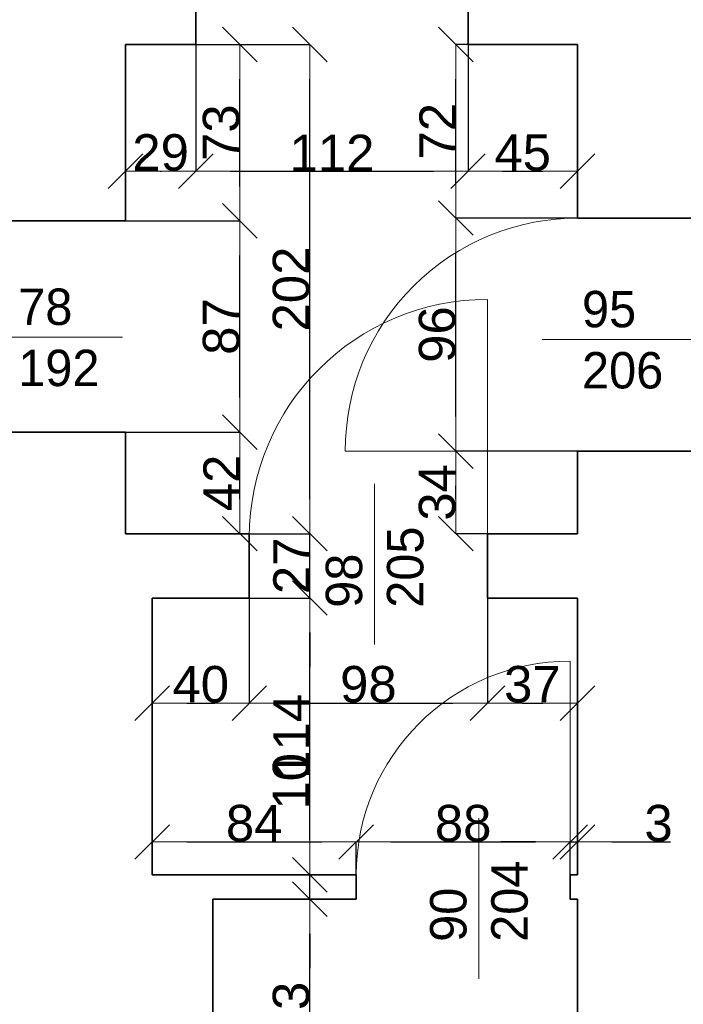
# Model space of a CAD drawing. Header units: metres. Extents: x 7506757 to 756746378, y 5735207 to 582114514.
# Tile 20 of 256: x 7549839 to 7552569, y 5800771 to 5804826. Entities that reach past the tile are written whole.
import ezdxf

# ---------------------------------------------------------------- set-up
doc = ezdxf.new("R2010")
doc.units = ezdxf.units.M
doc.header["$MEASUREMENT"] = 0
doc.header["$PDMODE"] = 2
doc.layers.get('0').update_dxf_attribs({"color": 250, "linetype": 'CONTINUOUS', "lineweight": 100, "plot": 0})
doc.layers.get('Defpoints').update_dxf_attribs({"linetype": 'CONTINUOUS'})
for name, color, linetype, lineweight in [('7 - linia widok1', 7, 'CONTINUOUS', 13), ('ELEKTRYKA141', 7, 'CONTINUOUS', 0), ('M_OCIANA141', 7, 'CONTINUOUS', 0), ('M_OCIANA6', 5, 'CONTINUOUS', 35), ('opis1', 7, 'CONTINUOUS', 13)]:
    doc.layers.add(name, color=color, linetype=linetype, lineweight=lineweight)
doc.layers.add('PWYMIAR', color=7, linetype='CONTINUOUS')
doc.styles.add('GENERATED_STYLE_1', font='arial.ttf')
doc.styles.add('GENERATED_STYLE_2', font='txt')
doc.dimstyles.new('GENERATED_STYLE__1', dxfattribs={"dimtxt": 150, "dimasz": 142.5, "dimexe": 0.18, "dimexo": 0, "dimgap": 0.09, "dimtad": 1, "dimdec": 0, "dimlfac": 0.1, "dimzin": 0, "dimdsep": 46, "dimtxsty": 'GENERATED_STYLE_1', "dimblk": 'ARROWHEAD_6', "dimblk1": 'ARROWHEAD_6', "dimblk2": 'ARROWHEAD_6', "dimcen": 0.09, "dimclrd": 251, "dimclre": 251, "dimclrt": 7, "dimazin": 0, "dimtfac": 1, "dimtdec": 4, "dimtmove": 0, "dimatfit": 3, "dimfxl": 0, "dimtolj": 1, "dimtzin": 0, "dimarcsym": 0})
doc.dimstyles.new('GENERATED_STYLE__2', dxfattribs={"dimtxt": 150, "dimasz": 142.5, "dimexe": 0.18, "dimexo": 0, "dimgap": 0.09, "dimtad": 1, "dimtih": 1, "dimtoh": 1, "dimdec": 0, "dimlfac": 0.1, "dimzin": 0, "dimdsep": 46, "dimtxsty": 'GENERATED_STYLE_1', "dimblk": 'ARROWHEAD_6', "dimblk1": 'ARROWHEAD_6', "dimblk2": 'ARROWHEAD_6', "dimcen": 0.09, "dimclrd": 251, "dimclre": 251, "dimclrt": 7, "dimazin": 0, "dimtfac": 1, "dimtdec": 4, "dimtmove": 0, "dimatfit": 3, "dimfxl": 0, "dimtolj": 1, "dimtzin": 0, "dimarcsym": 0})
doc.dimstyles.new('GENERATED_STYLE__3', dxfattribs={"dimtxt": 150, "dimasz": 142.5, "dimexe": 0.18, "dimexo": 0, "dimgap": 0.09, "dimtad": 1, "dimdec": 0, "dimlfac": 0.1, "dimzin": 0, "dimdsep": 46, "dimtxsty": 'GENERATED_STYLE_1', "dimblk": 'ARROWHEAD_6', "dimblk1": 'ARROWHEAD_6', "dimblk2": 'ARROWHEAD_6', "dimcen": 0.09, "dimclrd": 251, "dimclre": 251, "dimclrt": 7, "dimazin": 0, "dimtfac": 1, "dimtdec": 4, "dimtmove": 2, "dimatfit": 3, "dimfxl": 0, "dimtolj": 1, "dimtzin": 0, "dimarcsym": 0})
doc.dimstyles.new('GENERATED_STYLE__4', dxfattribs={"dimtxt": 150, "dimasz": 142.5, "dimexe": 0.18, "dimexo": 0, "dimgap": 0.09, "dimtad": 1, "dimtih": 1, "dimtoh": 1, "dimdec": 0, "dimlfac": 0.1, "dimzin": 0, "dimdsep": 46, "dimtxsty": 'GENERATED_STYLE_1', "dimblk": 'ARROWHEAD_6', "dimblk1": 'ARROWHEAD_6', "dimblk2": 'ARROWHEAD_6', "dimcen": 0.09, "dimclrd": 251, "dimclre": 251, "dimclrt": 7, "dimazin": 0, "dimtfac": 1, "dimtdec": 4, "dimtmove": 2, "dimatfit": 3, "dimfxl": 0, "dimtolj": 1, "dimtzin": 0, "dimarcsym": 0})

# ---------------------------------------------------------------- blocks, each defined once
blk = doc.blocks.new('ARROWHEAD_6')
at = {"color": 0, "linetype": 'Continuous', "lineweight": 0}
for p, q in [((-0.5, -0.5), (0.5, 0.5)), ((0, 0), (-1, 0))]:
    blk.add_line(p, q, dxfattribs=at)
blk = doc.blocks.new('*D4035')
at = {"layer": 'Defpoints', "color": 0, "linetype": 'Continuous', "transparency": 16777216}
for p in [(7549109.7, 5803997.5), (7550273.5, 5803997.5), (7549723.5, 5803127.5)]:
    blk.add_point(p, dxfattribs=at)
at = {"layer": 'PWYMIAR', "color": 251, "linetype": 'Continuous', "lineweight": -2, "transparency": 16777216}
for p, q in [((7550273.5, 5803997.5), (7549109.5, 5803997.5)), ((7549109.7, 5803270), (7549109.7, 5803855)), ((7549723.5, 5803127.5), (7549109.5, 5803127.5))]:
    blk.add_line(p, q, dxfattribs=at)
at = {"layer": 'PWYMIAR', "color": 251, "linetype": 'Continuous', "lineweight": -2, "transparency": 16777216, "xscale": 142.5, "yscale": 142.5, "zscale": 142.5}
for p, rotation in [((7549109.7, 5803997.5), 90), ((7549109.7, 5803127.5), 270)]:
    blk.add_blockref('ARROWHEAD_6', p, dxfattribs=dict(at, rotation=rotation))
at = {"layer": 'PWYMIAR', "color": 7, "linetype": 'Continuous', "lineweight": 13, "transparency": 16777216, "insert": (7549033, 5803562.5), "char_height": 150, "attachment_point": 5, "rotation": 90, "style": 'GENERATED_STYLE_1'}
blk.add_mtext('\\A1;87', dxfattribs=at)
blk = doc.blocks.new('*D4036')
at = {"layer": 'Defpoints', "color": 0, "linetype": 'Continuous', "transparency": 16777216}
for p in [(7549109.7, 5804807.5), (7549723.5, 5804807.5), (7550273.5, 5803997.5)]:
    blk.add_point(p, dxfattribs=at)
at = {"layer": 'PWYMIAR', "color": 251, "linetype": 'Continuous', "lineweight": -2, "transparency": 16777216}
for p, q in [((7549723.5, 5804807.5), (7549109.5, 5804807.5)), ((7549109.7, 5804140), (7549109.7, 5804665)), ((7550273.5, 5803997.5), (7549109.5, 5803997.5))]:
    blk.add_line(p, q, dxfattribs=at)
at = {"layer": 'PWYMIAR', "color": 251, "linetype": 'Continuous', "lineweight": -2, "transparency": 16777216, "xscale": 142.5, "yscale": 142.5, "zscale": 142.5}
for p, rotation in [((7549109.7, 5804807.5), 90), ((7549109.7, 5803997.5), 270)]:
    blk.add_blockref('ARROWHEAD_6', p, dxfattribs=dict(at, rotation=rotation))
at = {"layer": 'PWYMIAR', "color": 7, "linetype": 'Continuous', "lineweight": 13, "transparency": 16777216, "insert": (7549033, 5804402.5), "char_height": 150, "attachment_point": 5, "rotation": 90, "style": 'GENERATED_STYLE_1'}
blk.add_mtext('\\A1;81', dxfattribs=at)
blk = doc.blocks.new('*D4038')
at = {"layer": 'Defpoints', "color": 0, "linetype": 'Continuous', "transparency": 16777216}
for p in [(7550273.5, 5803127.5), (7550744.8, 5803127.5), (7550273.5, 5802709.5)]:
    blk.add_point(p, dxfattribs=at)
at = {"layer": 'PWYMIAR', "color": 251, "linetype": 'Continuous', "lineweight": -2, "transparency": 16777216}
for p, q in [((7550273.5, 5803127.5), (7550745, 5803127.5)), ((7550744.8, 5802852), (7550744.8, 5802985)), ((7550273.5, 5802709.5), (7550745, 5802709.5))]:
    blk.add_line(p, q, dxfattribs=at)
at = {"layer": 'PWYMIAR', "color": 251, "linetype": 'Continuous', "lineweight": -2, "transparency": 16777216, "xscale": 142.5, "yscale": 142.5, "zscale": 142.5}
for p, rotation in [((7550744.8, 5803127.5), 90), ((7550744.8, 5802709.5), 270)]:
    blk.add_blockref('ARROWHEAD_6', p, dxfattribs=dict(at, rotation=rotation))
at = {"layer": 'PWYMIAR', "color": 7, "linetype": 'Continuous', "lineweight": 13, "transparency": 16777216, "insert": (7550669.4, 5802918.5), "char_height": 150, "attachment_point": 5, "rotation": 90, "style": 'GENERATED_STYLE_1'}
blk.add_mtext('\\A1;42', dxfattribs=at)
blk = doc.blocks.new('*D4039')
at = {"layer": 'Defpoints', "color": 0, "linetype": 'Continuous', "transparency": 16777216}
for p in [(7550273.5, 5803997.5), (7550744.8, 5803997.5), (7550273.5, 5803127.5)]:
    blk.add_point(p, dxfattribs=at)
at = {"layer": 'PWYMIAR', "color": 251, "linetype": 'Continuous', "lineweight": -2, "transparency": 16777216}
for p, q in [((7550273.5, 5803997.5), (7550745, 5803997.5)), ((7550744.8, 5803270), (7550744.8, 5803855)), ((7550273.5, 5803127.5), (7550745, 5803127.5))]:
    blk.add_line(p, q, dxfattribs=at)
at = {"layer": 'PWYMIAR', "color": 251, "linetype": 'Continuous', "lineweight": -2, "transparency": 16777216, "xscale": 142.5, "yscale": 142.5, "zscale": 142.5}
for p, rotation in [((7550744.8, 5803997.5), 90), ((7550744.8, 5803127.5), 270)]:
    blk.add_blockref('ARROWHEAD_6', p, dxfattribs=dict(at, rotation=rotation))
at = {"layer": 'PWYMIAR', "color": 7, "linetype": 'Continuous', "lineweight": 13, "transparency": 16777216, "insert": (7550668.1, 5803562.5), "char_height": 150, "attachment_point": 5, "rotation": 90, "style": 'GENERATED_STYLE_1'}
blk.add_mtext('\\A1;87', dxfattribs=at)
blk = doc.blocks.new('*D4040')
at = {"layer": 'Defpoints', "color": 0, "linetype": 'Continuous', "transparency": 16777216}
for p in [(7550273.5, 5804724.5), (7550744.8, 5804724.5), (7550273.5, 5803997.5)]:
    blk.add_point(p, dxfattribs=at)
at = {"layer": 'PWYMIAR', "color": 251, "linetype": 'Continuous', "lineweight": -2, "transparency": 16777216}
for p, q in [((7550273.5, 5804724.5), (7550745, 5804724.5)), ((7550744.8, 5804140), (7550744.8, 5804582)), ((7550273.5, 5803997.5), (7550745, 5803997.5))]:
    blk.add_line(p, q, dxfattribs=at)
at = {"layer": 'PWYMIAR', "color": 251, "linetype": 'Continuous', "lineweight": -2, "transparency": 16777216, "xscale": 142.5, "yscale": 142.5, "zscale": 142.5}
for p, rotation in [((7550744.8, 5804724.5), 90), ((7550744.8, 5803997.5), 270)]:
    blk.add_blockref('ARROWHEAD_6', p, dxfattribs=dict(at, rotation=rotation))
at = {"layer": 'PWYMIAR', "color": 7, "linetype": 'Continuous', "lineweight": 13, "transparency": 16777216, "insert": (7550668.1, 5804361), "char_height": 150, "attachment_point": 5, "rotation": 90, "style": 'GENERATED_STYLE_1'}
blk.add_mtext('\\A1;73', dxfattribs=at)
blk = doc.blocks.new('*D4041')
at = {"layer": 'Defpoints', "color": 0, "linetype": 'Continuous', "transparency": 16777216}
for p in [(7551032.5, 5801204.5), (7551223.5, 5801204.5), (7550633.5, 5800174.5)]:
    blk.add_point(p, dxfattribs=at)
at = {"layer": 'PWYMIAR', "color": 251, "linetype": 'Continuous', "lineweight": -2, "transparency": 16777216}
for p, q in [((7551223.5, 5801204.5), (7551032.4, 5801204.5)), ((7551032.5, 5800317), (7551032.5, 5801062)), ((7550633.5, 5800174.5), (7551032.7, 5800174.5))]:
    blk.add_line(p, q, dxfattribs=at)
at = {"layer": 'PWYMIAR', "color": 251, "linetype": 'Continuous', "lineweight": -2, "transparency": 16777216, "xscale": 142.5, "yscale": 142.5, "zscale": 142.5}
for p, rotation in [((7551032.5, 5801204.5), 90), ((7551032.5, 5800174.5), 270)]:
    blk.add_blockref('ARROWHEAD_6', p, dxfattribs=dict(at, rotation=rotation))
at = {"layer": 'PWYMIAR', "color": 7, "linetype": 'Continuous', "lineweight": 13, "transparency": 16777216, "insert": (7550955.8, 5800689.5), "char_height": 150, "attachment_point": 5, "rotation": 90, "style": 'GENERATED_STYLE_1'}
blk.add_mtext('\\A1;103', dxfattribs=at)
blk = doc.blocks.new('*D4042')
at = {"layer": 'Defpoints', "color": 0, "linetype": 'Continuous', "transparency": 16777216}
for p in [(7550383.5, 5801304.5), (7551032.5, 5801304.5), (7551223.5, 5801204.5)]:
    blk.add_point(p, dxfattribs=at)
at = {"layer": 'PWYMIAR', "color": 251, "linetype": 'Continuous', "lineweight": -2, "transparency": 16777216}
for p, q in [((7551032.5, 5801447), (7551032.5, 5801789.9)), ((7550383.5, 5801304.5), (7551032.7, 5801304.5)), ((7551032.5, 5801204.5), (7551032.5, 5801304.5)), ((7551223.5, 5801204.5), (7551032.4, 5801204.5)), ((7551032.5, 5801062), (7551032.5, 5800919.5))]:
    blk.add_line(p, q, dxfattribs=at)
at = {"layer": 'PWYMIAR', "color": 251, "linetype": 'Continuous', "lineweight": -2, "transparency": 16777216, "xscale": 142.5, "yscale": 142.5, "zscale": 142.5}
for p, rotation in [((7551032.5, 5801304.5), 270), ((7551032.5, 5801204.5), 90)]:
    blk.add_blockref('ARROWHEAD_6', p, dxfattribs=dict(at, rotation=rotation))
at = {"layer": 'PWYMIAR', "color": 7, "linetype": 'Continuous', "lineweight": 13, "transparency": 16777216, "insert": (7550955.9, 5801689.7), "char_height": 150, "attachment_point": 5, "rotation": 90, "style": 'GENERATED_STYLE_1'}
blk.add_mtext('\\A1;10', dxfattribs=at)
blk = doc.blocks.new('*D4043')
at = {"layer": 'Defpoints', "color": 0, "linetype": 'Continuous', "transparency": 16777216}
for p in [(7550783.5, 5802444.5), (7551032.5, 5802444.5), (7550383.5, 5801304.5)]:
    blk.add_point(p, dxfattribs=at)
at = {"layer": 'PWYMIAR', "color": 251, "linetype": 'Continuous', "lineweight": -2, "transparency": 16777216}
for p, q in [((7550783.5, 5802444.5), (7551032.7, 5802444.5)), ((7551032.5, 5801447), (7551032.5, 5802302)), ((7550383.5, 5801304.5), (7551032.7, 5801304.5))]:
    blk.add_line(p, q, dxfattribs=at)
at = {"layer": 'PWYMIAR', "color": 251, "linetype": 'Continuous', "lineweight": -2, "transparency": 16777216, "xscale": 142.5, "yscale": 142.5, "zscale": 142.5}
for p, rotation in [((7551032.5, 5802444.5), 90), ((7551032.5, 5801304.5), 270)]:
    blk.add_blockref('ARROWHEAD_6', p, dxfattribs=dict(at, rotation=rotation))
at = {"layer": 'PWYMIAR', "color": 7, "linetype": 'Continuous', "lineweight": 13, "transparency": 16777216, "insert": (7550957.1, 5801874.5), "char_height": 150, "attachment_point": 5, "rotation": 90, "style": 'GENERATED_STYLE_1'}
blk.add_mtext('\\A1;114', dxfattribs=at)
blk = doc.blocks.new('*D4044')
at = {"layer": 'Defpoints', "color": 0, "linetype": 'Continuous', "transparency": 16777216}
for p in [(7550273.5, 5802709.5), (7551032.5, 5802709.5), (7550783.5, 5802444.5)]:
    blk.add_point(p, dxfattribs=at)
at = {"layer": 'PWYMIAR', "color": 251, "linetype": 'Continuous', "lineweight": -2, "transparency": 16777216}
for p, q in [((7551032.5, 5802852), (7551032.5, 5802994.5)), ((7550273.5, 5802709.5), (7551032.7, 5802709.5)), ((7551032.5, 5802444.5), (7551032.5, 5802709.5)), ((7550783.5, 5802444.5), (7551032.7, 5802444.5)), ((7551032.5, 5802302), (7551032.5, 5802159.5))]:
    blk.add_line(p, q, dxfattribs=at)
at = {"layer": 'PWYMIAR', "color": 251, "linetype": 'Continuous', "lineweight": -2, "transparency": 16777216, "xscale": 142.5, "yscale": 142.5, "zscale": 142.5}
for p, rotation in [((7551032.5, 5802709.5), 270), ((7551032.5, 5802444.5), 90)]:
    blk.add_blockref('ARROWHEAD_6', p, dxfattribs=dict(at, rotation=rotation))
at = {"layer": 'PWYMIAR', "color": 7, "linetype": 'Continuous', "lineweight": 13, "transparency": 16777216, "insert": (7550957.1, 5802577), "char_height": 150, "attachment_point": 5, "rotation": 90, "style": 'GENERATED_STYLE_1'}
blk.add_mtext('\\A1;27', dxfattribs=at)
blk = doc.blocks.new('*D4045')
at = {"layer": 'Defpoints', "color": 0, "linetype": 'Continuous', "transparency": 16777216}
for p in [(7550273.5, 5804724.5), (7551032.5, 5804724.5), (7550273.5, 5802709.5)]:
    blk.add_point(p, dxfattribs=at)
at = {"layer": 'PWYMIAR', "color": 251, "linetype": 'Continuous', "lineweight": -2, "transparency": 16777216}
for p, q in [((7550273.5, 5804724.5), (7551032.7, 5804724.5)), ((7551032.5, 5802852), (7551032.5, 5804582)), ((7550273.5, 5802709.5), (7551032.7, 5802709.5))]:
    blk.add_line(p, q, dxfattribs=at)
at = {"layer": 'PWYMIAR', "color": 251, "linetype": 'Continuous', "lineweight": -2, "transparency": 16777216, "xscale": 142.5, "yscale": 142.5, "zscale": 142.5}
for p, rotation in [((7551032.5, 5804724.5), 90), ((7551032.5, 5802709.5), 270)]:
    blk.add_blockref('ARROWHEAD_6', p, dxfattribs=dict(at, rotation=rotation))
at = {"layer": 'PWYMIAR', "color": 7, "linetype": 'Continuous', "lineweight": 13, "transparency": 16777216, "insert": (7550955.9, 5803717), "char_height": 150, "attachment_point": 5, "rotation": 90, "style": 'GENERATED_STYLE_1'}
blk.add_mtext('\\A1;202', dxfattribs=at)
blk = doc.blocks.new('*D4046')
at = {"layer": 'Defpoints', "color": 0, "linetype": 'Continuous', "transparency": 16777216}
for p in [(7550783.5, 5802709.5), (7550383.5, 5802444.5), (7550783.5, 5802011.9)]:
    blk.add_point(p, dxfattribs=at)
at = {"layer": 'PWYMIAR', "color": 251, "linetype": 'Continuous', "lineweight": -2, "transparency": 16777216}
for p, q in [((7550783.5, 5802709.5), (7550783.5, 5802011.7)), ((7550383.5, 5802444.5), (7550383.5, 5802011.7)), ((7550526, 5802011.9), (7550641, 5802011.9))]:
    blk.add_line(p, q, dxfattribs=at)
at = {"layer": 'PWYMIAR', "color": 251, "linetype": 'Continuous', "lineweight": -2, "transparency": 16777216, "xscale": 142.5, "yscale": 142.5, "zscale": 142.5, "rotation": 180}
blk.add_blockref('ARROWHEAD_6', (7550383.5, 5802011.9), dxfattribs=at)
at = {"layer": 'PWYMIAR', "color": 251, "linetype": 'Continuous', "lineweight": -2, "transparency": 16777216, "xscale": 142.5, "yscale": 142.5, "zscale": 142.5}
blk.add_blockref('ARROWHEAD_6', (7550783.5, 5802011.9), dxfattribs=at)
at = {"layer": 'PWYMIAR', "color": 7, "linetype": 'Continuous', "lineweight": 13, "transparency": 16777216, "insert": (7550583.5, 5802088.6), "char_height": 150, "attachment_point": 5, "style": 'GENERATED_STYLE_1'}
blk.add_mtext('\\A1;40', dxfattribs=at)
blk = doc.blocks.new('*D4047')
at = {"layer": 'Defpoints', "color": 0, "linetype": 'Continuous', "transparency": 16777216}
for p in [(7550783.5, 5802709.5), (7551763.5, 5802444.5), (7551763.5, 5802011.9)]:
    blk.add_point(p, dxfattribs=at)
at = {"layer": 'PWYMIAR', "color": 251, "linetype": 'Continuous', "lineweight": -2, "transparency": 16777216}
for p, q in [((7550783.5, 5802709.5), (7550783.5, 5802011.7)), ((7551763.5, 5802444.5), (7551763.5, 5802011.7)), ((7550926, 5802011.9), (7551621, 5802011.9))]:
    blk.add_line(p, q, dxfattribs=at)
at = {"layer": 'PWYMIAR', "color": 251, "linetype": 'Continuous', "lineweight": -2, "transparency": 16777216, "xscale": 142.5, "yscale": 142.5, "zscale": 142.5, "rotation": 180}
blk.add_blockref('ARROWHEAD_6', (7550783.5, 5802011.9), dxfattribs=at)
at = {"layer": 'PWYMIAR', "color": 251, "linetype": 'Continuous', "lineweight": -2, "transparency": 16777216, "xscale": 142.5, "yscale": 142.5, "zscale": 142.5}
blk.add_blockref('ARROWHEAD_6', (7551763.5, 5802011.9), dxfattribs=at)
at = {"layer": 'PWYMIAR', "color": 7, "linetype": 'Continuous', "lineweight": 13, "transparency": 16777216, "insert": (7551273.5, 5802088.6), "char_height": 150, "attachment_point": 5, "style": 'GENERATED_STYLE_1'}
blk.add_mtext('\\A1;98', dxfattribs=at)
blk = doc.blocks.new('*D4048')
at = {"layer": 'Defpoints', "color": 0, "linetype": 'Continuous', "transparency": 16777216}
for p in [(7551763.5, 5802444.5), (7552133.5, 5802444.5), (7552133.5, 5802011.9)]:
    blk.add_point(p, dxfattribs=at)
at = {"layer": 'PWYMIAR', "color": 251, "linetype": 'Continuous', "lineweight": -2, "transparency": 16777216}
for p, q in [((7551763.5, 5802444.5), (7551763.5, 5802011.7)), ((7552133.5, 5802444.5), (7552133.5, 5802011.7)), ((7551906, 5802011.9), (7551991, 5802011.9))]:
    blk.add_line(p, q, dxfattribs=at)
at = {"layer": 'PWYMIAR', "color": 251, "linetype": 'Continuous', "lineweight": -2, "transparency": 16777216, "xscale": 142.5, "yscale": 142.5, "zscale": 142.5, "rotation": 180}
blk.add_blockref('ARROWHEAD_6', (7551763.5, 5802011.9), dxfattribs=at)
at = {"layer": 'PWYMIAR', "color": 251, "linetype": 'Continuous', "lineweight": -2, "transparency": 16777216, "xscale": 142.5, "yscale": 142.5, "zscale": 142.5}
blk.add_blockref('ARROWHEAD_6', (7552133.5, 5802011.9), dxfattribs=at)
at = {"layer": 'PWYMIAR', "color": 7, "linetype": 'Continuous', "lineweight": 13, "transparency": 16777216, "insert": (7551948.5, 5802088.6), "char_height": 150, "attachment_point": 5, "style": 'GENERATED_STYLE_1'}
blk.add_mtext('\\A1;37', dxfattribs=at)
blk = doc.blocks.new('*D4075')
at = {"layer": 'Defpoints', "color": 0, "linetype": 'Continuous', "transparency": 16777216}
for p in [(7551223.5, 5801439.7), (7550383.5, 5801304.5), (7551223.5, 5801304.5)]:
    blk.add_point(p, dxfattribs=at)
at = {"layer": 'PWYMIAR', "color": 251, "linetype": 'Continuous', "lineweight": -2, "transparency": 16777216}
for p, q in [((7550383.5, 5801304.5), (7550383.5, 5801439.9)), ((7550526, 5801439.7), (7551081, 5801439.7)), ((7551223.5, 5801304.5), (7551223.5, 5801439.9))]:
    blk.add_line(p, q, dxfattribs=at)
at = {"layer": 'PWYMIAR', "color": 251, "linetype": 'Continuous', "lineweight": -2, "transparency": 16777216, "xscale": 142.5, "yscale": 142.5, "zscale": 142.5, "rotation": 180}
blk.add_blockref('ARROWHEAD_6', (7550383.5, 5801439.7), dxfattribs=at)
at = {"layer": 'PWYMIAR', "color": 251, "linetype": 'Continuous', "lineweight": -2, "transparency": 16777216, "xscale": 142.5, "yscale": 142.5, "zscale": 142.5}
blk.add_blockref('ARROWHEAD_6', (7551223.5, 5801439.7), dxfattribs=at)
at = {"layer": 'PWYMIAR', "color": 7, "linetype": 'Continuous', "lineweight": 13, "transparency": 16777216, "insert": (7550803.5, 5801516.4), "char_height": 150, "attachment_point": 5, "style": 'GENERATED_STYLE_1'}
blk.add_mtext('\\A1;84', dxfattribs=at)
blk = doc.blocks.new('*D4076')
at = {"layer": 'Defpoints', "color": 0, "linetype": 'Continuous', "transparency": 16777216}
for p in [(7552103.5, 5801439.7), (7551223.5, 5801304.5), (7552103.5, 5801204.5)]:
    blk.add_point(p, dxfattribs=at)
at = {"layer": 'PWYMIAR', "color": 251, "linetype": 'Continuous', "lineweight": -2, "transparency": 16777216}
for p, q in [((7551223.5, 5801304.5), (7551223.5, 5801439.9)), ((7551366, 5801439.7), (7551961, 5801439.7)), ((7552103.5, 5801204.5), (7552103.5, 5801439.9))]:
    blk.add_line(p, q, dxfattribs=at)
at = {"layer": 'PWYMIAR', "color": 251, "linetype": 'Continuous', "lineweight": -2, "transparency": 16777216, "xscale": 142.5, "yscale": 142.5, "zscale": 142.5, "rotation": 180}
blk.add_blockref('ARROWHEAD_6', (7551223.5, 5801439.7), dxfattribs=at)
at = {"layer": 'PWYMIAR', "color": 251, "linetype": 'Continuous', "lineweight": -2, "transparency": 16777216, "xscale": 142.5, "yscale": 142.5, "zscale": 142.5}
blk.add_blockref('ARROWHEAD_6', (7552103.5, 5801439.7), dxfattribs=at)
at = {"layer": 'PWYMIAR', "color": 7, "linetype": 'Continuous', "lineweight": 13, "transparency": 16777216, "insert": (7551663.5, 5801516.4), "char_height": 150, "attachment_point": 5, "style": 'GENERATED_STYLE_1'}
blk.add_mtext('\\A1;88', dxfattribs=at)
blk = doc.blocks.new('*D4077')
at = {"layer": 'Defpoints', "color": 0, "linetype": 'Continuous', "transparency": 16777216}
for p in [(7552133.5, 5801439.7), (7552133.5, 5801304.5), (7552103.5, 5801204.5)]:
    blk.add_point(p, dxfattribs=at)
at = {"layer": 'PWYMIAR', "color": 251, "linetype": 'Continuous', "lineweight": -2, "transparency": 16777216}
for p, q in [((7551961, 5801439.7), (7551818.5, 5801439.7)), ((7552103.5, 5801204.5), (7552103.5, 5801439.9)), ((7552103.5, 5801439.7), (7552133.5, 5801439.7)), ((7552133.5, 5801304.5), (7552133.5, 5801439.9)), ((7552276, 5801439.7), (7552516.9, 5801439.7))]:
    blk.add_line(p, q, dxfattribs=at)
at = {"layer": 'PWYMIAR', "color": 251, "linetype": 'Continuous', "lineweight": -2, "transparency": 16777216, "xscale": 142.5, "yscale": 142.5, "zscale": 142.5}
blk.add_blockref('ARROWHEAD_6', (7552103.5, 5801439.7), dxfattribs=at)
at = {"layer": 'PWYMIAR', "color": 251, "linetype": 'Continuous', "lineweight": -2, "transparency": 16777216, "xscale": 142.5, "yscale": 142.5, "zscale": 142.5, "rotation": 180}
blk.add_blockref('ARROWHEAD_6', (7552133.5, 5801439.7), dxfattribs=at)
at = {"layer": 'PWYMIAR', "color": 7, "linetype": 'Continuous', "lineweight": 13, "transparency": 16777216, "insert": (7552467.7, 5801516.4), "char_height": 150, "attachment_point": 5, "style": 'GENERATED_STYLE_1'}
blk.add_mtext('\\A1;3', dxfattribs=at)
blk = doc.blocks.new('*D4116')
at = {"layer": 'Defpoints', "color": 0, "linetype": 'Continuous', "transparency": 16777216}
for p in [(7550273.5, 5804724.5), (7550563.5, 5804724.5), (7550563.5, 5804202.1)]:
    blk.add_point(p, dxfattribs=at)
at = {"layer": 'PWYMIAR', "color": 251, "linetype": 'Continuous', "lineweight": -2, "transparency": 16777216}
for p, q in [((7550273.5, 5804724.5), (7550273.5, 5804201.9)), ((7550563.5, 5804724.5), (7550563.5, 5804201.9)), ((7550416, 5804202.1), (7550421, 5804202.1))]:
    blk.add_line(p, q, dxfattribs=at)
at = {"layer": 'PWYMIAR', "color": 251, "linetype": 'Continuous', "lineweight": -2, "transparency": 16777216, "xscale": 142.5, "yscale": 142.5, "zscale": 142.5, "rotation": 180}
blk.add_blockref('ARROWHEAD_6', (7550273.5, 5804202.1), dxfattribs=at)
at = {"layer": 'PWYMIAR', "color": 251, "linetype": 'Continuous', "lineweight": -2, "transparency": 16777216, "xscale": 142.5, "yscale": 142.5, "zscale": 142.5}
blk.add_blockref('ARROWHEAD_6', (7550563.5, 5804202.1), dxfattribs=at)
at = {"layer": 'PWYMIAR', "color": 7, "linetype": 'Continuous', "lineweight": 13, "transparency": 16777216, "insert": (7550418.5, 5804278.7), "char_height": 150, "attachment_point": 5, "style": 'GENERATED_STYLE_1'}
blk.add_mtext('\\A1;29', dxfattribs=at)
blk = doc.blocks.new('*D4117')
at = {"layer": 'Defpoints', "color": 0, "linetype": 'Continuous', "transparency": 16777216}
for p in [(7550563.5, 5804724.5), (7551683.5, 5804724.5), (7551683.5, 5804202.1)]:
    blk.add_point(p, dxfattribs=at)
at = {"layer": 'PWYMIAR', "color": 251, "linetype": 'Continuous', "lineweight": -2, "transparency": 16777216}
for p, q in [((7550563.5, 5804724.5), (7550563.5, 5804201.9)), ((7551683.5, 5804724.5), (7551683.5, 5804201.9)), ((7550706, 5804202.1), (7551541, 5804202.1))]:
    blk.add_line(p, q, dxfattribs=at)
at = {"layer": 'PWYMIAR', "color": 251, "linetype": 'Continuous', "lineweight": -2, "transparency": 16777216, "xscale": 142.5, "yscale": 142.5, "zscale": 142.5, "rotation": 180}
blk.add_blockref('ARROWHEAD_6', (7550563.5, 5804202.1), dxfattribs=at)
at = {"layer": 'PWYMIAR', "color": 251, "linetype": 'Continuous', "lineweight": -2, "transparency": 16777216, "xscale": 142.5, "yscale": 142.5, "zscale": 142.5}
blk.add_blockref('ARROWHEAD_6', (7551683.5, 5804202.1), dxfattribs=at)
at = {"layer": 'PWYMIAR', "color": 7, "linetype": 'Continuous', "lineweight": 13, "transparency": 16777216, "insert": (7551123.5, 5804277.5), "char_height": 150, "attachment_point": 5, "style": 'GENERATED_STYLE_1'}
blk.add_mtext('\\A1;112', dxfattribs=at)
blk = doc.blocks.new('*D4118')
at = {"layer": 'Defpoints', "color": 0, "linetype": 'Continuous', "transparency": 16777216}
for p in [(7551683.5, 5804724.5), (7552133.5, 5804724.5), (7552133.5, 5804202.1)]:
    blk.add_point(p, dxfattribs=at)
at = {"layer": 'PWYMIAR', "color": 251, "linetype": 'Continuous', "lineweight": -2, "transparency": 16777216}
for p, q in [((7551683.5, 5804724.5), (7551683.5, 5804201.9)), ((7552133.5, 5804724.5), (7552133.5, 5804201.9)), ((7551826, 5804202.1), (7551991, 5804202.1))]:
    blk.add_line(p, q, dxfattribs=at)
at = {"layer": 'PWYMIAR', "color": 251, "linetype": 'Continuous', "lineweight": -2, "transparency": 16777216, "xscale": 142.5, "yscale": 142.5, "zscale": 142.5, "rotation": 180}
blk.add_blockref('ARROWHEAD_6', (7551683.5, 5804202.1), dxfattribs=at)
at = {"layer": 'PWYMIAR', "color": 251, "linetype": 'Continuous', "lineweight": -2, "transparency": 16777216, "xscale": 142.5, "yscale": 142.5, "zscale": 142.5}
blk.add_blockref('ARROWHEAD_6', (7552133.5, 5804202.1), dxfattribs=at)
at = {"layer": 'PWYMIAR', "color": 7, "linetype": 'Continuous', "lineweight": 13, "transparency": 16777216, "insert": (7551908.5, 5804278.4), "char_height": 150, "attachment_point": 5, "style": 'GENERATED_STYLE_1'}
blk.add_mtext('\\A1;45', dxfattribs=at)
blk = doc.blocks.new('*D4119')
at = {"layer": 'Defpoints', "color": 0, "linetype": 'Continuous', "transparency": 16777216}
for p in [(7551633.8, 5803049.4), (7552133.5, 5803049.4), (7552133.5, 5802709.5)]:
    blk.add_point(p, dxfattribs=at)
at = {"layer": 'PWYMIAR', "color": 251, "linetype": 'Continuous', "lineweight": -2, "transparency": 16777216}
for p, q in [((7552133.5, 5803049.4), (7551633.6, 5803049.4)), ((7551633.8, 5802852), (7551633.8, 5802906.9)), ((7552133.5, 5802709.5), (7551633.6, 5802709.5))]:
    blk.add_line(p, q, dxfattribs=at)
at = {"layer": 'PWYMIAR', "color": 251, "linetype": 'Continuous', "lineweight": -2, "transparency": 16777216, "xscale": 142.5, "yscale": 142.5, "zscale": 142.5}
for p, rotation in [((7551633.8, 5803049.4), 90), ((7551633.8, 5802709.5), 270)]:
    blk.add_blockref('ARROWHEAD_6', p, dxfattribs=dict(at, rotation=rotation))
at = {"layer": 'PWYMIAR', "color": 7, "linetype": 'Continuous', "lineweight": 13, "transparency": 16777216, "insert": (7551557, 5802879.5), "char_height": 150, "attachment_point": 5, "rotation": 90, "style": 'GENERATED_STYLE_1'}
blk.add_mtext('\\A1;34', dxfattribs=at)
blk = doc.blocks.new('*D4120')
at = {"layer": 'Defpoints', "color": 0, "linetype": 'Continuous', "transparency": 16777216}
for p in [(7551633.8, 5804009.5), (7552133.5, 5804009.5), (7552133.5, 5803049.4)]:
    blk.add_point(p, dxfattribs=at)
at = {"layer": 'PWYMIAR', "color": 251, "linetype": 'Continuous', "lineweight": -2, "transparency": 16777216}
for p, q in [((7552133.5, 5804009.5), (7551633.6, 5804009.5)), ((7551633.8, 5803191.9), (7551633.8, 5803867)), ((7552133.5, 5803049.4), (7551633.6, 5803049.4))]:
    blk.add_line(p, q, dxfattribs=at)
at = {"layer": 'PWYMIAR', "color": 251, "linetype": 'Continuous', "lineweight": -2, "transparency": 16777216, "xscale": 142.5, "yscale": 142.5, "zscale": 142.5}
for p, rotation in [((7551633.8, 5804009.5), 90), ((7551633.8, 5803049.4), 270)]:
    blk.add_blockref('ARROWHEAD_6', p, dxfattribs=dict(at, rotation=rotation))
at = {"layer": 'PWYMIAR', "color": 7, "linetype": 'Continuous', "lineweight": 13, "transparency": 16777216, "insert": (7551557.1, 5803529.5), "char_height": 150, "attachment_point": 5, "rotation": 90, "style": 'GENERATED_STYLE_1'}
blk.add_mtext('\\A1;96', dxfattribs=at)
blk = doc.blocks.new('*D4121')
at = {"layer": 'Defpoints', "color": 0, "linetype": 'Continuous', "transparency": 16777216}
for p in [(7551633.8, 5804724.5), (7552133.5, 5804724.5), (7552133.5, 5804009.5)]:
    blk.add_point(p, dxfattribs=at)
at = {"layer": 'PWYMIAR', "color": 251, "linetype": 'Continuous', "lineweight": -2, "transparency": 16777216}
for p, q in [((7552133.5, 5804724.5), (7551633.6, 5804724.5)), ((7551633.8, 5804152), (7551633.8, 5804582)), ((7552133.5, 5804009.5), (7551633.6, 5804009.5))]:
    blk.add_line(p, q, dxfattribs=at)
at = {"layer": 'PWYMIAR', "color": 251, "linetype": 'Continuous', "lineweight": -2, "transparency": 16777216, "xscale": 142.5, "yscale": 142.5, "zscale": 142.5}
for p, rotation in [((7551633.8, 5804724.5), 90), ((7551633.8, 5804009.5), 270)]:
    blk.add_blockref('ARROWHEAD_6', p, dxfattribs=dict(at, rotation=rotation))
at = {"layer": 'PWYMIAR', "color": 7, "linetype": 'Continuous', "lineweight": 13, "transparency": 16777216, "insert": (7551558.4, 5804367), "char_height": 150, "attachment_point": 5, "rotation": 90, "style": 'GENERATED_STYLE_1'}
blk.add_mtext('\\A1;72', dxfattribs=at)
blk = doc.blocks.new('*D4155')
at = {"layer": 'Defpoints', "color": 0, "linetype": 'Continuous', "transparency": 16777216}
for p in [(7549723.4, 5803114), (7550395.7, 5794206.3), (7550395.7, 5789192.4)]:
    blk.add_point(p, dxfattribs=at)
at = {"layer": 'PWYMIAR', "color": 251, "linetype": 'Continuous', "lineweight": -2, "transparency": 16777216}
for p, q in [((7549723.4, 5803114), (7549723.4, 5789192.2)), ((7550395.7, 5794206.3), (7550395.7, 5789192.2)), ((7549865.9, 5789192.4), (7550253.2, 5789192.4))]:
    blk.add_line(p, q, dxfattribs=at)
at = {"layer": 'PWYMIAR', "color": 251, "linetype": 'Continuous', "lineweight": -2, "transparency": 16777216, "xscale": 142.5, "yscale": 142.5, "zscale": 142.5, "rotation": 180}
blk.add_blockref('ARROWHEAD_6', (7549723.4, 5789192.4), dxfattribs=at)
at = {"layer": 'PWYMIAR', "color": 251, "linetype": 'Continuous', "lineweight": -2, "transparency": 16777216, "xscale": 142.5, "yscale": 142.5, "zscale": 142.5}
blk.add_blockref('ARROWHEAD_6', (7550395.7, 5789192.4), dxfattribs=at)
at = {"layer": 'PWYMIAR', "color": 7, "linetype": 'Continuous', "lineweight": 13, "transparency": 16777216, "insert": (7550059.6, 5789269.1), "char_height": 150, "attachment_point": 5, "style": 'GENERATED_STYLE_1'}
blk.add_mtext('\\A1;67', dxfattribs=at)

msp = doc.modelspace()

# ---------------------------------------------------------------- linework, layer by layer
at = {"layer": '7 - linia widok1', "linetype": 'Continuous'}
for p, q in [((7549627.6, 5803518.3), (7550262, 5803518.3)), ((7552693.4, 5803508.6), (7551988.9, 5803508.6)), ((7551298.7, 5802252.5), (7551298.7, 5802914.1)), ((7551728, 5800876.7), (7551728, 5801538.2))]:
    msp.add_line(p, q, dxfattribs=at)
at = {"layer": 'ELEKTRYKA141', "linetype": 'Continuous'}
msp.add_line((7552133.5, 5803049.4), (7551178.3, 5803049.4), dxfattribs=at)
msp.add_arc((7552136, 5803051.9), 957.6, 89.5497, 180.1496, dxfattribs=at)
at = {"layer": 'M_OCIANA141', "linetype": 'Continuous'}
for p, q in [((7551763.5, 5802694.5), (7551763.5, 5803674.5)), ((7552103.5, 5801304.5), (7552103.5, 5802184.5))]:
    msp.add_line(p, q, dxfattribs=at)
for centre, radius in [((7551763.5, 5802694.5), 980), ((7552103.5, 5801304.5), 880)]:
    msp.add_arc(centre, radius, 90, 180, dxfattribs=at)
at = {"layer": 'M_OCIANA6'}
for p, q in [((7550563.5, 5804724.5), (7550563.5, 5805277.5)), ((7551683.5, 5804724.5), (7551683.5, 5805277.5))]:
    msp.add_line(p, q, dxfattribs=at)
at = {"layer": 'M_OCIANA6', "linetype": 'Continuous'}
for p, q in [((7550273.5, 5803997.5), (7550273.5, 5804724.5)), ((7550273.5, 5804724.5), (7550563.5, 5804724.5)), ((7551683.5, 5804724.5), (7552133.5, 5804724.5)), ((7552133.5, 5804009.5), (7552133.5, 5804724.5)), ((7549723.5, 5803997.5), (7550273.5, 5803997.5)), ((7552133.5, 5804009.5), (7552665.7, 5804009.5)), ((7549723.5, 5803127.5), (7550273.5, 5803127.5)), ((7550273.5, 5803127.5), (7550273.5, 5802709.5)), ((7552665.7, 5803049.4), (7552133.5, 5803049.4)), ((7552133.5, 5803049.4), (7552133.5, 5802709.5)), ((7550273.5, 5802709.5), (7550783.5, 5802709.5)), ((7550783.5, 5802444.5), (7550783.5, 5802709.5)), ((7551763.5, 5802709.5), (7552133.5, 5802709.5)), ((7551763.5, 5802444.5), (7551763.5, 5802709.5)), ((7550383.5, 5801304.5), (7550383.5, 5802444.5)), ((7550383.5, 5802444.5), (7550783.5, 5802444.5)), ((7551763.5, 5802444.5), (7552133.5, 5802444.5)), ((7552133.5, 5801304.5), (7552133.5, 5802444.5)), ((7551223.5, 5801304.5), (7550383.5, 5801304.5)), ((7551223.5, 5801204.5), (7551223.5, 5801304.5)), ((7552133.5, 5801304.5), (7552103.5, 5801304.5)), ((7552103.5, 5801304.5), (7552103.5, 5801204.5)), ((7550633.5, 5800174.5), (7550633.5, 5801204.5)), ((7550633.5, 5801204.5), (7551223.5, 5801204.5)), ((7552103.5, 5801204.5), (7552133.5, 5801204.5)), ((7552133.5, 5800174.5), (7552133.5, 5801204.5))]:
    msp.add_line(p, q, dxfattribs=at)

# ---------------------------------------------------------------- texts
at = {"layer": 'opis1', "linetype": 'Continuous', "char_height": 150, "attachment_point": 1, "line_spacing_factor": 1.007581, "style": 'GENERATED_STYLE_2'}
for s, insert, width, rotation in [('{78\\P192}', (7549832.3, 5803719.1), 859.483, 359.9964), ('{98\\P205}', (7551097.9, 5802404.2), 513.924, 90), ('{90\\P204}', (7551527.2, 5801028.4), 513.924, 90)]:
    msp.add_mtext(s, dxfattribs=dict(at, insert=insert, width=width, rotation=rotation))
at = {"layer": 'opis1', "linetype": 'Continuous', "insert": (7552152.5, 5803709.4), "char_height": 150, "width": 423.781, "attachment_point": 1, "line_spacing_factor": 1.007581, "style": 'GENERATED_STYLE_2'}
msp.add_mtext('{95\\P206}', dxfattribs=at)

# ---------------------------------------------------------------- dimensions: what is measured, and where the dimension line sits
at = {"layer": 'PWYMIAR', "color": 251, "linetype": 'Continuous', "lineweight": 13}
for base, p1, p2, dimstyle, picture, middle in [((7549109.7, 5804807.5), (7550273.5, 5803997.5), (7549723.5, 5804807.5), 'GENERATED_STYLE__1', '*D4036', (7549033, 5804402.5)), ((7550744.8, 5804724.5), (7550273.5, 5803997.5), (7550273.5, 5804724.5), 'GENERATED_STYLE__3', '*D4040', (7550668.1, 5804361)), ((7551032.538792, 5804724.5189815), (7550273.4868824, 5802709.5189815), (7550273.4868824, 5804724.5189815), 'GENERATED_STYLE__1', '*D4045', (7550955.8628438, 5803717.0189816)), ((7551633.753579, 5804724.5189815), (7552133.4868824, 5804009.5189815), (7552133.4868824, 5804724.5189815), 'GENERATED_STYLE__1', '*D4121', (7551558.3566213, 5804367.0189816)), ((7551633.8, 5804009.5), (7552133.5, 5803049.4), (7552133.5, 5804009.5), 'GENERATED_STYLE__1', '*D4120', (7551557.1, 5803529.5)), ((7549109.7, 5803997.5), (7549723.5, 5803127.5), (7550273.5, 5803997.5), 'GENERATED_STYLE__1', '*D4035', (7549033, 5803562.5)), ((7550744.8, 5803997.5), (7550273.5, 5803127.5), (7550273.5, 5803997.5), 'GENERATED_STYLE__1', '*D4039', (7550668.1, 5803562.5)), ((7550744.8, 5803127.5), (7550273.5, 5802709.5), (7550273.5, 5803127.5), 'GENERATED_STYLE__3', '*D4038', (7550669.4, 5802918.5)), ((7551633.8, 5803049.4), (7552133.5, 5802709.5), (7552133.5, 5803049.4), 'GENERATED_STYLE__3', '*D4119', (7551557, 5802879.5)), ((7551032.538792, 5802709.5189815), (7550783.4868824, 5802444.5189815), (7550273.4868824, 5802709.5189815), 'GENERATED_STYLE__1', '*D4044', (7550957.1418343, 5802577.0189816)), ((7551032.5, 5802444.5), (7550383.5, 5801304.5), (7550783.5, 5802444.5), 'GENERATED_STYLE__1', '*D4043', (7550957.1, 5801874.5)), ((7551032.5, 5801304.5), (7551223.5, 5801204.5), (7550383.5, 5801304.5), 'GENERATED_STYLE__1', '*D4042', (7550955.9, 5801689.7)), ((7551032.5, 5801204.5), (7550633.5, 5800174.5), (7551223.5, 5801204.5), 'GENERATED_STYLE__1', '*D4041', (7550955.8, 5800689.5))]:
    dim = msp.add_linear_dim(base=base, p1=p1, p2=p2, angle=90, dimstyle=dimstyle, dxfattribs=at)
    dim.commit()
    dim.dimension.update_dxf_attribs({"geometry": picture, "text_midpoint": middle})
for base, p1, p2, dimstyle, picture, middle in [((7550563.5, 5804202.1), (7550273.5, 5804724.5), (7550563.5, 5804724.5), 'GENERATED_STYLE__4', '*D4116', (7550418.5, 5804278.7)), ((7551683.5, 5804202.1), (7550563.5, 5804724.5), (7551683.5, 5804724.5), 'GENERATED_STYLE__4', '*D4117', (7551123.5, 5804277.5)), ((7552133.5, 5804202.1), (7551683.5, 5804724.5), (7552133.5, 5804724.5), 'GENERATED_STYLE__2', '*D4118', (7551908.5, 5804278.4)), ((7550395.7, 5789192.4), (7549723.4, 5803114), (7550395.7, 5794206.3), 'GENERATED_STYLE__2', '*D4155', (7550059.6, 5789269.1)), ((7550783.5, 5802011.9), (7550383.5, 5802444.5), (7550783.5, 5802709.5), 'GENERATED_STYLE__2', '*D4046', (7550583.5, 5802088.6)), ((7551763.5, 5802011.9), (7550783.5, 5802709.5), (7551763.5, 5802444.5), 'GENERATED_STYLE__2', '*D4047', (7551273.5, 5802088.6)), ((7552133.5, 5802011.9), (7551763.5, 5802444.5), (7552133.5, 5802444.5), 'GENERATED_STYLE__4', '*D4048', (7551948.5, 5802088.6)), ((7551223.5, 5801439.7), (7550383.5, 5801304.5), (7551223.5, 5801304.5), 'GENERATED_STYLE__2', '*D4075', (7550803.5, 5801516.4)), ((7552103.5, 5801439.7), (7551223.5, 5801304.5), (7552103.5, 5801204.5), 'GENERATED_STYLE__2', '*D4076', (7551663.5, 5801516.4)), ((7552133.5, 5801439.7), (7552103.5, 5801204.5), (7552133.5, 5801304.5), 'GENERATED_STYLE__2', '*D4077', (7552467.7, 5801516.4))]:
    dim = msp.add_linear_dim(base=base, p1=p1, p2=p2, dimstyle=dimstyle, dxfattribs=at)
    dim.commit()
    dim.dimension.update_dxf_attribs({"geometry": picture, "text_midpoint": middle})

doc.saveas('drawing.dxf')
